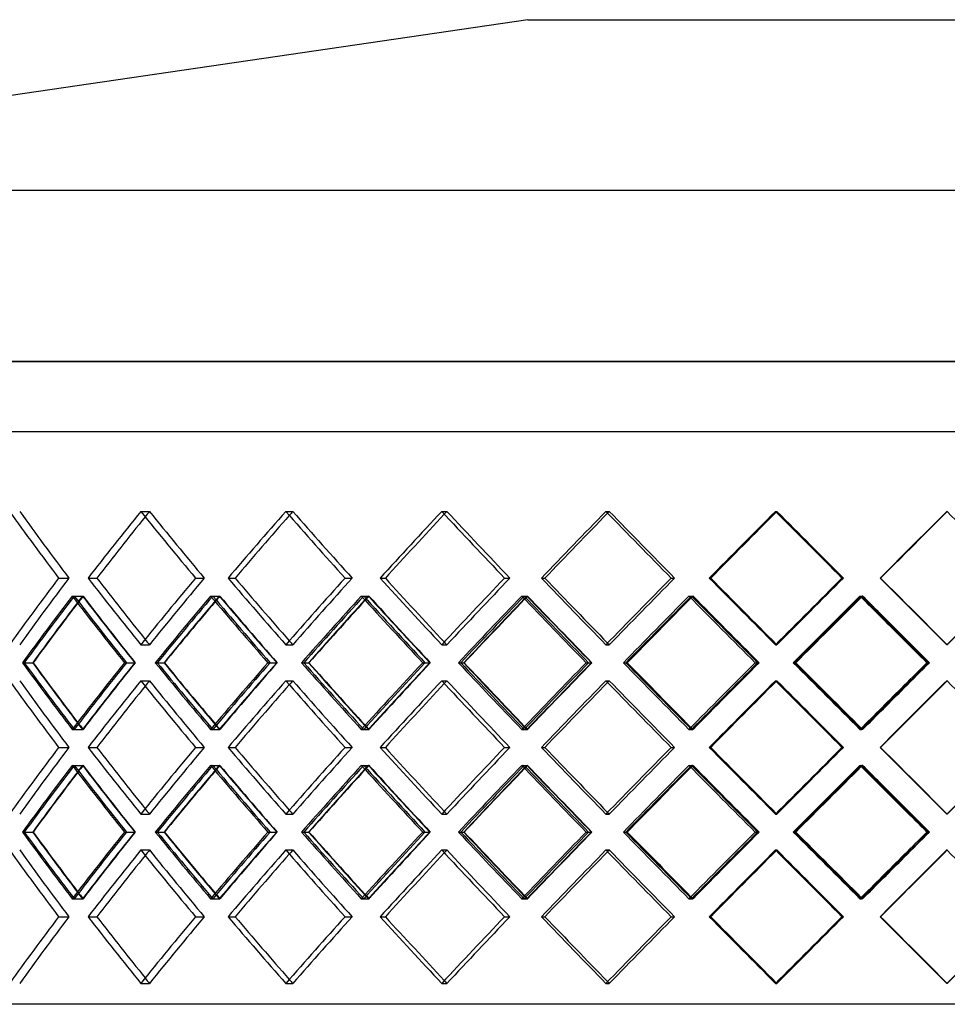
# Model space of a CAD drawing. Header units: millimetres. Extents: x -320 to 320, y -170 to 171.
# Tile 3 of 6: x -150 to 7, y 3 to 171. Entities that reach past the tile are written whole.
import ezdxf

# ---------------------------------------------------------------- set-up
doc = ezdxf.new("R2010")
doc.units = ezdxf.units.MM
doc.layers.add('HIDDEN', color=7, linetype='Continuous')
doc.layers.add('THICK', color=7, linetype='Continuous')

msp = doc.modelspace()

# ---------------------------------------------------------------- linework, layer by layer
at = {"layer": 'HIDDEN'}
for p, q in [((0, 112.44), (-320, 112.44)), ((320, 112.44), (0, 112.44)), ((-216.25, 100.5), (0, 100.5)), ((0, 100.5), (216.25, 100.5)), ((-129.76, 86.95), (-128.28, 86.95)), ((-129.76, 86.95), (-128.28, 86.95)), ((-105.13, 86.95), (-103.93, 86.95)), ((-105.13, 86.95), (-103.93, 86.95)), ((-78.62, 86.95), (-77.72, 86.95)), ((-78.62, 86.95), (-77.72, 86.95)), ((-50.71, 86.95), (-50.13, 86.95)), ((-50.71, 86.95), (-50.13, 86.95)), ((-21.9, 86.95), (-21.65, 86.95)), ((-21.9, 86.95), (-21.65, 86.95)), ((7.31, 86.95), (7.23, 86.95)), ((7.31, 86.95), (7.23, 86.95)), ((-143.72, 75.62), (-141.98, 75.62)), ((-143.72, 75.62), (-141.98, 75.62)), ((-138.71, 75.62), (-137.22, 75.62)), ((-120.46, 75.62), (-118.97, 75.62)), ((-120.46, 75.62), (-118.97, 75.62)), ((-114.93, 75.62), (-113.72, 75.62)), ((-95.05, 75.62), (-93.84, 75.62)), ((-95.05, 75.62), (-93.84, 75.62)), ((-89.09, 75.62), (-88.19, 75.62)), ((-67.94, 75.62), (-67.04, 75.62)), ((-67.94, 75.62), (-67.04, 75.62)), ((-61.67, 75.62), (-61.09, 75.62)), ((-39.62, 75.62), (-39.04, 75.62)), ((-39.62, 75.62), (-39.04, 75.62)), ((-33.15, 75.62), (-32.89, 75.62)), ((-10.59, 75.62), (-10.34, 75.62)), ((-10.59, 75.62), (-10.34, 75.62)), ((-4.03, 75.62), (-4.11, 75.62)), ((-4.03, 75.62), (-4.11, 75.62)), ((-141.41, 72.57), (-139.66, 72.57)), ((-141.06, 72.57), (-139.57, 72.57)), ((-117.9, 72.57), (-116.41, 72.57)), ((-117.51, 72.57), (-116.31, 72.57)), ((-92.29, 72.57), (-91.08, 72.57)), ((-91.87, 72.57), (-90.97, 72.57)), ((-65.03, 72.57), (-64.13, 72.57)), ((-64.59, 72.57), (-64.01, 72.57)), ((-36.61, 72.57), (-36.03, 72.57)), ((-36.16, 72.57), (-35.91, 72.57)), ((-7.54, 72.57), (-7.29, 72.57)), ((-7.08, 72.57), (-7.17, 72.57)), ((-129.76, 64.28), (-128.28, 64.28)), ((-129.76, 64.28), (-128.28, 64.28)), ((-105.13, 64.28), (-103.93, 64.28)), ((-105.13, 64.28), (-103.93, 64.28)), ((-78.62, 64.28), (-77.72, 64.28)), ((-78.62, 64.28), (-77.72, 64.28)), ((-50.71, 64.28), (-50.13, 64.28)), ((-50.71, 64.28), (-50.13, 64.28)), ((-21.9, 64.28), (-21.65, 64.28)), ((-21.9, 64.28), (-21.65, 64.28)), ((7.31, 64.28), (7.23, 64.28)), ((7.31, 64.28), (7.23, 64.28)), ((-149.56, 61.23), (-148.07, 61.23)), ((-132.53, 61.23), (-130.78, 61.23)), ((-132.2, 61.23), (-130.72, 61.23)), ((-126.95, 61.23), (-125.74, 61.23)), ((-108.15, 61.23), (-106.66, 61.23)), ((-107.79, 61.23), (-106.59, 61.23)), ((-102.08, 61.23), (-101.17, 61.23)), ((-81.84, 61.23), (-80.63, 61.23)), ((-81.46, 61.23), (-80.56, 61.23)), ((-75.38, 61.23), (-74.79, 61.23)), ((-54.07, 61.23), (-53.17, 61.23)), ((-53.67, 61.23), (-53.09, 61.23)), ((-47.33, 61.23), (-47.08, 61.23)), ((-25.34, 61.23), (-24.76, 61.23)), ((-24.93, 61.23), (-24.68, 61.23)), ((3.85, 61.23), (4.1, 61.23)), ((4.26, 61.23), (4.18, 61.23)), ((-129.76, 58.19), (-128.28, 58.19)), ((-129.76, 58.19), (-128.28, 58.19)), ((-105.13, 58.19), (-103.93, 58.19)), ((-105.13, 58.19), (-103.93, 58.19)), ((-78.62, 58.19), (-77.72, 58.19)), ((-78.62, 58.19), (-77.72, 58.19)), ((-50.71, 58.19), (-50.13, 58.19)), ((-50.71, 58.19), (-50.13, 58.19)), ((-21.9, 58.19), (-21.65, 58.19)), ((-21.9, 58.19), (-21.65, 58.19)), ((7.31, 58.19), (7.23, 58.19)), ((7.31, 58.19), (7.23, 58.19)), ((-141.41, 49.9), (-139.66, 49.9)), ((-141.06, 49.9), (-139.57, 49.9)), ((-117.9, 49.9), (-116.41, 49.9)), ((-117.51, 49.9), (-116.31, 49.9)), ((-92.29, 49.9), (-91.08, 49.9)), ((-91.87, 49.9), (-90.97, 49.9)), ((-65.03, 49.9), (-64.13, 49.9)), ((-64.59, 49.9), (-64.01, 49.9)), ((-36.61, 49.9), (-36.03, 49.9)), ((-36.16, 49.9), (-35.91, 49.9)), ((-7.54, 49.9), (-7.29, 49.9)), ((-7.08, 49.9), (-7.17, 49.9)), ((-143.72, 46.85), (-141.98, 46.85)), ((-143.72, 46.85), (-141.98, 46.85)), ((-138.71, 46.85), (-137.22, 46.85)), ((-120.46, 46.85), (-118.97, 46.85)), ((-120.46, 46.85), (-118.97, 46.85)), ((-114.93, 46.85), (-113.72, 46.85)), ((-95.05, 46.85), (-93.84, 46.85)), ((-95.05, 46.85), (-93.84, 46.85)), ((-89.09, 46.85), (-88.19, 46.85)), ((-67.94, 46.85), (-67.04, 46.85)), ((-67.94, 46.85), (-67.04, 46.85)), ((-61.67, 46.85), (-61.09, 46.85)), ((-39.62, 46.85), (-39.04, 46.85)), ((-39.62, 46.85), (-39.04, 46.85)), ((-33.15, 46.85), (-32.89, 46.85)), ((-10.59, 46.85), (-10.34, 46.85)), ((-10.59, 46.85), (-10.34, 46.85)), ((-4.03, 46.85), (-4.11, 46.85)), ((-4.03, 46.85), (-4.11, 46.85)), ((-141.41, 43.8), (-139.66, 43.8)), ((-141.06, 43.8), (-139.57, 43.8)), ((-117.9, 43.8), (-116.41, 43.8)), ((-117.51, 43.8), (-116.31, 43.8)), ((-92.29, 43.8), (-91.08, 43.8)), ((-91.87, 43.8), (-90.97, 43.8)), ((-65.03, 43.8), (-64.13, 43.8)), ((-64.59, 43.8), (-64.01, 43.8)), ((-36.61, 43.8), (-36.03, 43.8)), ((-36.16, 43.8), (-35.91, 43.8)), ((-7.54, 43.8), (-7.29, 43.8)), ((-7.08, 43.8), (-7.17, 43.8)), ((-129.76, 35.51), (-128.28, 35.51)), ((-129.76, 35.51), (-128.28, 35.51)), ((-105.13, 35.51), (-103.93, 35.51)), ((-105.13, 35.51), (-103.93, 35.51)), ((-78.62, 35.51), (-77.72, 35.51)), ((-78.62, 35.51), (-77.72, 35.51)), ((-50.71, 35.51), (-50.13, 35.51)), ((-50.71, 35.51), (-50.13, 35.51)), ((-21.9, 35.51), (-21.65, 35.51)), ((-21.9, 35.51), (-21.65, 35.51)), ((7.31, 35.51), (7.23, 35.51)), ((7.31, 35.51), (7.23, 35.51)), ((-149.56, 32.47), (-148.07, 32.47)), ((-132.53, 32.47), (-130.78, 32.47)), ((-132.2, 32.47), (-130.72, 32.47)), ((-126.95, 32.47), (-125.74, 32.47)), ((-108.15, 32.47), (-106.66, 32.47)), ((-107.79, 32.47), (-106.59, 32.47)), ((-102.08, 32.47), (-101.17, 32.47)), ((-81.84, 32.47), (-80.63, 32.47)), ((-81.46, 32.47), (-80.56, 32.47)), ((-75.38, 32.47), (-74.79, 32.47)), ((-54.07, 32.47), (-53.17, 32.47)), ((-53.67, 32.47), (-53.09, 32.47)), ((-47.33, 32.47), (-47.08, 32.47)), ((-25.34, 32.47), (-24.76, 32.47)), ((-24.93, 32.47), (-24.68, 32.47)), ((3.85, 32.47), (4.1, 32.47)), ((4.26, 32.47), (4.18, 32.47)), ((-129.76, 29.42), (-128.28, 29.42)), ((-129.76, 29.42), (-128.28, 29.42)), ((-105.13, 29.42), (-103.93, 29.42)), ((-105.13, 29.42), (-103.93, 29.42)), ((-78.62, 29.42), (-77.72, 29.42)), ((-78.62, 29.42), (-77.72, 29.42)), ((-50.71, 29.42), (-50.13, 29.42)), ((-50.71, 29.42), (-50.13, 29.42)), ((-21.9, 29.42), (-21.65, 29.42)), ((-21.9, 29.42), (-21.65, 29.42)), ((7.31, 29.42), (7.23, 29.42)), ((7.31, 29.42), (7.23, 29.42)), ((-141.41, 21.13), (-139.66, 21.13)), ((-141.06, 21.13), (-139.57, 21.13)), ((-117.9, 21.13), (-116.41, 21.13)), ((-117.51, 21.13), (-116.31, 21.13)), ((-92.29, 21.13), (-91.08, 21.13)), ((-91.87, 21.13), (-90.97, 21.13)), ((-65.03, 21.13), (-64.13, 21.13)), ((-64.59, 21.13), (-64.01, 21.13)), ((-36.61, 21.13), (-36.03, 21.13)), ((-36.16, 21.13), (-35.91, 21.13)), ((-7.54, 21.13), (-7.29, 21.13)), ((-7.08, 21.13), (-7.17, 21.13)), ((-143.72, 18.08), (-141.98, 18.08)), ((-143.72, 18.08), (-141.98, 18.08)), ((-138.71, 18.08), (-137.22, 18.08)), ((-120.46, 18.08), (-118.97, 18.08)), ((-120.46, 18.08), (-118.97, 18.08)), ((-114.93, 18.08), (-113.72, 18.08)), ((-95.05, 18.08), (-93.84, 18.08)), ((-95.05, 18.08), (-93.84, 18.08)), ((-89.09, 18.08), (-88.19, 18.08)), ((-67.94, 18.08), (-67.04, 18.08)), ((-67.94, 18.08), (-67.04, 18.08)), ((-61.67, 18.08), (-61.09, 18.08)), ((-39.62, 18.08), (-39.04, 18.08)), ((-39.62, 18.08), (-39.04, 18.08)), ((-33.15, 18.08), (-32.89, 18.08)), ((-10.59, 18.08), (-10.34, 18.08)), ((-10.59, 18.08), (-10.34, 18.08)), ((-4.03, 18.08), (-4.11, 18.08)), ((-4.03, 18.08), (-4.11, 18.08)), ((-129.76, 6.75), (-128.28, 6.75)), ((-129.76, 6.75), (-128.28, 6.75)), ((-105.13, 6.75), (-103.93, 6.75)), ((-105.13, 6.75), (-103.93, 6.75)), ((-78.62, 6.75), (-77.72, 6.75)), ((-78.62, 6.75), (-77.72, 6.75)), ((-50.71, 6.75), (-50.13, 6.75)), ((-50.71, 6.75), (-50.13, 6.75)), ((-21.9, 6.75), (-21.65, 6.75)), ((-21.9, 6.75), (-21.65, 6.75)), ((7.31, 6.75), (7.23, 6.75)), ((7.31, 6.75), (7.23, 6.75)), ((0, 3.2), (-216.25, 3.2)), ((216.25, 3.2), (0, 3.2))]:
    msp.add_line(p, q, dxfattribs=at)
for centre, major_axis, ratio, start_param, end_param in [((0, 86.95), (200.47, -200.47), 0.404458, -1.95514, -1.902697), ((0, 86.95), (-200.47, 200.47), 0.404458, 1.186453, 1.238896), ((0, 86.95), (-207.82, -207.82), 0.328619, -1.253295, -1.201451), ((0, 86.95), (205.44, 205.44), 0.328619, 1.888298, 1.892557), ((0, 86.95), (205.44, -205.44), 0.328619, -1.888298, -1.835854), ((0, 86.95), (-205.44, 205.44), 0.328619, 1.253295, 1.305738), ((0, 86.95), (-211.91, -211.91), 0.256044, -1.320137, -1.268294), ((0, 86.95), (209.49, 209.49), 0.256044, 1.821455, 1.824623), ((0, 86.95), (209.49, -209.49), 0.256044, -1.821455, -1.769012), ((0, 86.95), (-209.49, 209.49), 0.256044, 1.320137, 1.372581), ((0, 86.95), (-215.06, -215.06), 0.185915, -1.38698, -1.335136), ((0, 86.95), (212.61, 212.61), 0.185915, 1.754613, 1.756839), ((0, 86.95), (212.61, -212.61), 0.185915, -1.754613, -1.702169), ((0, 86.95), (-212.61, 212.61), 0.185915, 1.38698, 1.439423), ((0, 86.95), (-217.26, -217.26), 0.117511, -1.453822, -1.401979), ((0, 86.95), (214.77, 214.77), 0.117511, 1.687771, 1.689148), ((0, 86.95), (214.77, -214.77), 0.117511, -1.687771, -1.635327), ((0, 86.95), (-214.77, 214.77), 0.117511, 1.453822, 1.506266), ((0, 86.95), (-218.48, -218.48), 0.050174, -1.520665, -1.468821), ((0, 86.95), (215.98, 215.98), 0.050174, 1.620928, 1.62151), ((0, 86.95), (215.98, -215.98), 0.050174, -1.620928, -1.568485), ((0, 86.95), (-215.98, 215.98), 0.050174, 1.520665, 1.573108), ((0, 86.95), (216.22, 216.22), 0.016712, -1.587507, -1.554086), ((0, 86.95), (-216.22, -216.22), 0.016712, 1.554086, 1.587507), ((0, 86.95), (-216.22, 216.22), 0.016712, -1.5877, -1.587507), ((0, 86.95), (216.22, 216.22), 0.016712, -1.606529, -1.587507), ((0, 86.95), (-216.22, -216.22), 0.016712, 1.535063, 1.554086), ((0, 64.28), (200.47, 200.47), 0.404458, 1.902697, 1.95514), ((0, 64.28), (-200.47, -200.47), 0.404458, -1.238896, -1.186453), ((0, 64.28), (-207.82, 207.82), 0.328619, 1.201451, 1.253295), ((0, 64.28), (205.44, 205.44), 0.328619, 1.835854, 1.888298), ((0, 64.28), (-205.44, -205.44), 0.328619, -1.305738, -1.253295), ((0, 64.28), (-211.91, 211.91), 0.256044, 1.268294, 1.320137), ((0, 64.28), (209.49, 209.49), 0.256044, 1.769012, 1.821455), ((0, 64.28), (-209.49, -209.49), 0.256044, -1.372581, -1.320137), ((0, 64.28), (-215.06, 215.06), 0.185915, 1.335136, 1.38698), ((0, 64.28), (212.61, 212.61), 0.185915, 1.702169, 1.754613), ((0, 64.28), (-212.61, -212.61), 0.185915, -1.439423, -1.38698), ((0, 64.28), (-217.26, 217.26), 0.117511, 1.401979, 1.453822), ((0, 64.28), (214.77, 214.77), 0.117511, 1.635327, 1.687771), ((0, 64.28), (-214.77, -214.77), 0.117511, -1.506266, -1.453822), ((0, 64.28), (-218.48, 218.48), 0.050174, 1.468821, 1.520665), ((0, 64.28), (215.98, 215.98), 0.050174, 1.568485, 1.620928), ((0, 64.28), (-215.98, -215.98), 0.050174, -1.573108, -1.520665), ((0, 64.28), (216.22, -216.22), 0.016712, 1.587507, 1.606529), ((0, 64.28), (-216.22, 216.22), 0.016712, -1.554086, -1.535063), ((0, 86.95), (-207.82, -207.82), 0.328619, -1.187495, -1.13545), ((0, 58.19), (-207.82, 207.82), 0.328619, 1.187495, 1.239362), ((0, 58.19), (200.47, 200.47), 0.404458, 1.888578, 1.893854), ((0, 86.95), (-205.44, -205.44), 0.328619, -1.186733, -1.181177), ((0, 86.95), (200.47, -200.47), 0.404458, -1.888578, -1.835926), ((0, 58.19), (-205.44, 205.44), 0.328619, 1.186733, 1.239201), ((0, 86.95), (-211.91, -211.91), 0.256044, -1.254337, -1.202292), ((0, 58.19), (-211.91, 211.91), 0.256044, 1.254337, 1.306205), ((0, 58.19), (205.44, 205.44), 0.328619, 1.821736, 1.825814), ((0, 86.95), (-209.49, -209.49), 0.256044, -1.253576, -1.249217), ((0, 86.95), (205.44, -205.44), 0.328619, -1.821736, -1.769084), ((0, 58.19), (-209.49, 209.49), 0.256044, 1.253576, 1.306044), ((0, 86.95), (-215.06, -215.06), 0.185915, -1.32118, -1.269134), ((0, 58.19), (-215.06, 215.06), 0.185915, 1.32118, 1.373047), ((0, 58.19), (209.49, 209.49), 0.256044, 1.754894, 1.757964), ((0, 86.95), (-212.61, -212.61), 0.185915, -1.320418, -1.317067), ((0, 86.95), (209.49, -209.49), 0.256044, -1.754894, -1.702241), ((0, 58.19), (-212.61, 212.61), 0.185915, 1.320418, 1.372886), ((0, 86.95), (-217.26, -217.26), 0.117511, -1.388022, -1.335977), ((0, 58.19), (-217.26, 217.26), 0.117511, 1.388022, 1.43989), ((0, 58.19), (212.61, 212.61), 0.185915, 1.688051, 1.690232), ((0, 86.95), (-214.77, -214.77), 0.117511, -1.38726, -1.384799), ((0, 86.95), (212.61, -212.61), 0.185915, -1.688051, -1.635399), ((0, 58.19), (-214.77, 214.77), 0.117511, 1.38726, 1.439729), ((0, 86.95), (-218.48, -218.48), 0.050174, -1.454865, -1.402819), ((0, 58.19), (214.77, 214.77), 0.117511, 1.621209, 1.622571), ((0, 86.95), (-215.98, -215.98), 0.050174, -1.454103, -1.45246), ((0, 58.19), (-218.48, 218.48), 0.050174, 1.454865, 1.506732), ((0, 86.95), (214.77, -214.77), 0.117511, -1.621209, -1.568556), ((0, 58.19), (-215.98, 215.98), 0.050174, 1.454103, 1.506571), ((0, 58.19), (215.98, 215.98), 0.050174, 1.554366, 1.554947), ((0, 86.95), (216.22, 216.22), 0.016712, -1.621508, -1.620647), ((0, 86.95), (218.72, 218.72), 0.016712, -1.620928, -1.619886), ((0, 86.95), (215.98, -215.98), 0.050174, -1.554366, -1.520665), ((0, 58.19), (216.22, -216.22), 0.016712, 1.587507, 1.620647), ((0, 58.19), (218.72, -218.72), 0.016712, 1.587507, 1.619886), ((0, 64.28), (216.22, -216.22), 0.016712, 1.554086, 1.587507), ((0, 64.28), (-216.22, 216.22), 0.016712, -1.587507, -1.554086), ((0, 58.19), (218.72, -218.72), 0.016712, 1.568018, 1.587507), ((0, 58.19), (216.22, -216.22), 0.016712, 1.568179, 1.587507), ((0, 86.95), (215.98, -215.98), 0.050174, -1.520665, -1.501714), ((0, 64.28), (205.44, -205.44), 0.328619, -1.892557, -1.888298), ((0, 64.28), (209.49, -209.49), 0.256044, -1.824623, -1.821455), ((0, 64.28), (212.61, -212.61), 0.185915, -1.756839, -1.754613), ((0, 64.28), (214.77, -214.77), 0.117511, -1.689148, -1.687771), ((0, 64.28), (215.98, -215.98), 0.050174, -1.62151, -1.620928), ((0, 64.28), (-216.22, -216.22), 0.016712, 1.587507, 1.5877), ((0, 35.51), (-207.82, 207.82), 0.328619, 1.13545, 1.187495), ((0, 64.28), (-207.82, -207.82), 0.328619, -1.239362, -1.187495), ((0, 35.51), (200.47, 200.47), 0.404458, 1.835926, 1.888578), ((0, 64.28), (-205.44, -205.44), 0.328619, -1.239201, -1.186733), ((0, 35.51), (-211.91, 211.91), 0.256044, 1.202292, 1.254337), ((0, 64.28), (-211.91, -211.91), 0.256044, -1.306205, -1.254337), ((0, 35.51), (205.44, 205.44), 0.328619, 1.769084, 1.821736), ((0, 64.28), (-209.49, -209.49), 0.256044, -1.306044, -1.253576), ((0, 35.51), (-215.06, 215.06), 0.185915, 1.269134, 1.32118), ((0, 64.28), (-215.06, -215.06), 0.185915, -1.373047, -1.32118), ((0, 35.51), (209.49, 209.49), 0.256044, 1.702241, 1.754894), ((0, 64.28), (-212.61, -212.61), 0.185915, -1.372886, -1.320418), ((0, 35.51), (-217.26, 217.26), 0.117511, 1.335977, 1.388022), ((0, 64.28), (-217.26, -217.26), 0.117511, -1.43989, -1.388022), ((0, 35.51), (212.61, 212.61), 0.185915, 1.635399, 1.688051), ((0, 64.28), (-214.77, -214.77), 0.117511, -1.439729, -1.38726), ((0, 35.51), (-218.48, 218.48), 0.050174, 1.402819, 1.454865), ((0, 64.28), (-218.48, -218.48), 0.050174, -1.506732, -1.454865), ((0, 35.51), (214.77, 214.77), 0.117511, 1.568556, 1.621209), ((0, 64.28), (-215.98, -215.98), 0.050174, -1.506571, -1.454103), ((0, 64.28), (216.22, 216.22), 0.016712, -1.587507, -1.568179), ((0, 64.28), (218.72, 218.72), 0.016712, -1.587507, -1.568018), ((0, 35.51), (215.98, 215.98), 0.050174, 1.501714, 1.520665), ((0, 58.19), (200.47, -200.47), 0.404458, -1.95514, -1.902697), ((0, 58.19), (-200.47, 200.47), 0.404458, 1.186453, 1.238896), ((0, 58.19), (-207.82, -207.82), 0.328619, -1.253295, -1.201451), ((0, 58.19), (205.44, 205.44), 0.328619, 1.888298, 1.892557), ((0, 58.19), (205.44, -205.44), 0.328619, -1.888298, -1.835854), ((0, 58.19), (-205.44, 205.44), 0.328619, 1.253295, 1.305738), ((0, 58.19), (-211.91, -211.91), 0.256044, -1.320137, -1.268294), ((0, 58.19), (209.49, 209.49), 0.256044, 1.821455, 1.824623), ((0, 58.19), (209.49, -209.49), 0.256044, -1.821455, -1.769012), ((0, 58.19), (-209.49, 209.49), 0.256044, 1.320137, 1.372581), ((0, 58.19), (-215.06, -215.06), 0.185915, -1.38698, -1.335136), ((0, 58.19), (212.61, 212.61), 0.185915, 1.754613, 1.756839), ((0, 58.19), (212.61, -212.61), 0.185915, -1.754613, -1.702169), ((0, 58.19), (-212.61, 212.61), 0.185915, 1.38698, 1.439423), ((0, 58.19), (-217.26, -217.26), 0.117511, -1.453822, -1.401979), ((0, 58.19), (214.77, 214.77), 0.117511, 1.687771, 1.689148), ((0, 58.19), (214.77, -214.77), 0.117511, -1.687771, -1.635327), ((0, 58.19), (-214.77, 214.77), 0.117511, 1.453822, 1.506266), ((0, 58.19), (-218.48, -218.48), 0.050174, -1.520665, -1.468821), ((0, 58.19), (215.98, 215.98), 0.050174, 1.620928, 1.62151), ((0, 58.19), (215.98, -215.98), 0.050174, -1.620928, -1.568485), ((0, 58.19), (-215.98, 215.98), 0.050174, 1.520665, 1.573108), ((0, 35.51), (215.98, 215.98), 0.050174, 1.520665, 1.554366), ((0, 64.28), (216.22, 216.22), 0.016712, -1.620647, -1.587507), ((0, 64.28), (218.72, 218.72), 0.016712, -1.619886, -1.587507), ((0, 58.19), (216.22, 216.22), 0.016712, -1.587507, -1.554086), ((0, 58.19), (-216.22, -216.22), 0.016712, 1.554086, 1.587507), ((0, 58.19), (-216.22, 216.22), 0.016712, -1.5877, -1.587507), ((0, 64.28), (200.47, -200.47), 0.404458, -1.893854, -1.888578), ((0, 35.51), (-205.44, 205.44), 0.328619, 1.181177, 1.186733), ((0, 64.28), (205.44, -205.44), 0.328619, -1.825814, -1.821736), ((0, 35.51), (-209.49, 209.49), 0.256044, 1.249217, 1.253576), ((0, 64.28), (209.49, -209.49), 0.256044, -1.757964, -1.754894), ((0, 35.51), (-212.61, 212.61), 0.185915, 1.317067, 1.320418), ((0, 64.28), (212.61, -212.61), 0.185915, -1.690232, -1.688051), ((0, 35.51), (-214.77, 214.77), 0.117511, 1.384799, 1.38726), ((0, 64.28), (214.77, -214.77), 0.117511, -1.622571, -1.621209), ((0, 35.51), (-215.98, 215.98), 0.050174, 1.45246, 1.454103), ((0, 58.19), (216.22, 216.22), 0.016712, -1.606529, -1.587507), ((0, 58.19), (-216.22, -216.22), 0.016712, 1.535063, 1.554086), ((0, 64.28), (215.98, -215.98), 0.050174, -1.554947, -1.554366), ((0, 35.51), (216.22, -216.22), 0.016712, 1.620647, 1.621508), ((0, 35.51), (218.72, -218.72), 0.016712, 1.619886, 1.620928), ((0, 35.51), (200.47, 200.47), 0.404458, 1.902697, 1.95514), ((0, 35.51), (-200.47, -200.47), 0.404458, -1.238896, -1.186453), ((0, 35.51), (-207.82, 207.82), 0.328619, 1.201451, 1.253295), ((0, 35.51), (205.44, 205.44), 0.328619, 1.835854, 1.888298), ((0, 35.51), (-205.44, -205.44), 0.328619, -1.305738, -1.253295), ((0, 35.51), (-211.91, 211.91), 0.256044, 1.268294, 1.320137), ((0, 35.51), (209.49, 209.49), 0.256044, 1.769012, 1.821455), ((0, 35.51), (-209.49, -209.49), 0.256044, -1.372581, -1.320137), ((0, 35.51), (-215.06, 215.06), 0.185915, 1.335136, 1.38698), ((0, 35.51), (212.61, 212.61), 0.185915, 1.702169, 1.754613), ((0, 35.51), (-212.61, -212.61), 0.185915, -1.439423, -1.38698), ((0, 35.51), (-217.26, 217.26), 0.117511, 1.401979, 1.453822), ((0, 35.51), (214.77, 214.77), 0.117511, 1.635327, 1.687771), ((0, 35.51), (-214.77, -214.77), 0.117511, -1.506266, -1.453822), ((0, 35.51), (-218.48, 218.48), 0.050174, 1.468821, 1.520665), ((0, 35.51), (215.98, 215.98), 0.050174, 1.568485, 1.620928), ((0, 35.51), (-215.98, -215.98), 0.050174, -1.573108, -1.520665), ((0, 35.51), (216.22, -216.22), 0.016712, 1.587507, 1.606529), ((0, 35.51), (-216.22, 216.22), 0.016712, -1.554086, -1.535063), ((0, 58.19), (-207.82, -207.82), 0.328619, -1.187495, -1.13545), ((0, 29.42), (-207.82, 207.82), 0.328619, 1.187495, 1.239362), ((0, 29.42), (200.47, 200.47), 0.404458, 1.888578, 1.893854), ((0, 58.19), (-205.44, -205.44), 0.328619, -1.186733, -1.181177), ((0, 58.19), (200.47, -200.47), 0.404458, -1.888578, -1.835926), ((0, 29.42), (-205.44, 205.44), 0.328619, 1.186733, 1.239201), ((0, 58.19), (-211.91, -211.91), 0.256044, -1.254337, -1.202292), ((0, 29.42), (-211.91, 211.91), 0.256044, 1.254337, 1.306205), ((0, 29.42), (205.44, 205.44), 0.328619, 1.821736, 1.825814), ((0, 58.19), (-209.49, -209.49), 0.256044, -1.253576, -1.249217), ((0, 58.19), (205.44, -205.44), 0.328619, -1.821736, -1.769084), ((0, 29.42), (-209.49, 209.49), 0.256044, 1.253576, 1.306044), ((0, 58.19), (-215.06, -215.06), 0.185915, -1.32118, -1.269134), ((0, 29.42), (-215.06, 215.06), 0.185915, 1.32118, 1.373047), ((0, 29.42), (209.49, 209.49), 0.256044, 1.754894, 1.757964), ((0, 58.19), (-212.61, -212.61), 0.185915, -1.320418, -1.317067), ((0, 58.19), (209.49, -209.49), 0.256044, -1.754894, -1.702241), ((0, 29.42), (-212.61, 212.61), 0.185915, 1.320418, 1.372886), ((0, 58.19), (-217.26, -217.26), 0.117511, -1.388022, -1.335977), ((0, 29.42), (-217.26, 217.26), 0.117511, 1.388022, 1.43989), ((0, 29.42), (212.61, 212.61), 0.185915, 1.688051, 1.690232), ((0, 58.19), (-214.77, -214.77), 0.117511, -1.38726, -1.384799), ((0, 58.19), (212.61, -212.61), 0.185915, -1.688051, -1.635399), ((0, 29.42), (-214.77, 214.77), 0.117511, 1.38726, 1.439729), ((0, 58.19), (-218.48, -218.48), 0.050174, -1.454865, -1.402819), ((0, 29.42), (214.77, 214.77), 0.117511, 1.621209, 1.622571), ((0, 58.19), (-215.98, -215.98), 0.050174, -1.454103, -1.45246), ((0, 29.42), (-218.48, 218.48), 0.050174, 1.454865, 1.506732), ((0, 58.19), (214.77, -214.77), 0.117511, -1.621209, -1.568556), ((0, 29.42), (-215.98, 215.98), 0.050174, 1.454103, 1.506571), ((0, 29.42), (215.98, 215.98), 0.050174, 1.554366, 1.554947), ((0, 58.19), (216.22, 216.22), 0.016712, -1.621508, -1.620647), ((0, 58.19), (218.72, 218.72), 0.016712, -1.620928, -1.619886), ((0, 58.19), (215.98, -215.98), 0.050174, -1.554366, -1.520665), ((0, 29.42), (216.22, -216.22), 0.016712, 1.587507, 1.620647), ((0, 29.42), (218.72, -218.72), 0.016712, 1.587507, 1.619886), ((0, 35.51), (216.22, -216.22), 0.016712, 1.554086, 1.587507), ((0, 35.51), (-216.22, 216.22), 0.016712, -1.587507, -1.554086), ((0, 35.51), (205.44, -205.44), 0.328619, -1.892557, -1.888298), ((0, 35.51), (209.49, -209.49), 0.256044, -1.824623, -1.821455), ((0, 35.51), (212.61, -212.61), 0.185915, -1.756839, -1.754613), ((0, 35.51), (214.77, -214.77), 0.117511, -1.689148, -1.687771), ((0, 35.51), (215.98, -215.98), 0.050174, -1.62151, -1.620928), ((0, 29.42), (218.72, -218.72), 0.016712, 1.568018, 1.587507), ((0, 29.42), (216.22, -216.22), 0.016712, 1.568179, 1.587507), ((0, 58.19), (215.98, -215.98), 0.050174, -1.520665, -1.501714), ((0, 35.51), (-216.22, -216.22), 0.016712, 1.587507, 1.5877), ((0, 6.75), (-207.82, 207.82), 0.328619, 1.13545, 1.187495), ((0, 35.51), (-207.82, -207.82), 0.328619, -1.239362, -1.187495), ((0, 6.75), (200.47, 200.47), 0.404458, 1.835926, 1.888578), ((0, 35.51), (-205.44, -205.44), 0.328619, -1.239201, -1.186733), ((0, 6.75), (-211.91, 211.91), 0.256044, 1.202292, 1.254337), ((0, 35.51), (-211.91, -211.91), 0.256044, -1.306205, -1.254337), ((0, 6.75), (205.44, 205.44), 0.328619, 1.769084, 1.821736), ((0, 35.51), (-209.49, -209.49), 0.256044, -1.306044, -1.253576), ((0, 6.75), (-215.06, 215.06), 0.185915, 1.269134, 1.32118), ((0, 35.51), (-215.06, -215.06), 0.185915, -1.373047, -1.32118), ((0, 6.75), (209.49, 209.49), 0.256044, 1.702241, 1.754894), ((0, 35.51), (-212.61, -212.61), 0.185915, -1.372886, -1.320418), ((0, 6.75), (-217.26, 217.26), 0.117511, 1.335977, 1.388022), ((0, 35.51), (-217.26, -217.26), 0.117511, -1.43989, -1.388022), ((0, 6.75), (212.61, 212.61), 0.185915, 1.635399, 1.688051), ((0, 35.51), (-214.77, -214.77), 0.117511, -1.439729, -1.38726), ((0, 6.75), (-218.48, 218.48), 0.050174, 1.402819, 1.454865), ((0, 35.51), (-218.48, -218.48), 0.050174, -1.506732, -1.454865), ((0, 6.75), (214.77, 214.77), 0.117511, 1.568556, 1.621209), ((0, 35.51), (-215.98, -215.98), 0.050174, -1.506571, -1.454103), ((0, 35.51), (216.22, 216.22), 0.016712, -1.587507, -1.568179), ((0, 35.51), (218.72, 218.72), 0.016712, -1.587507, -1.568018), ((0, 6.75), (215.98, 215.98), 0.050174, 1.501714, 1.520665), ((0, 29.42), (200.47, -200.47), 0.404458, -1.95514, -1.902697), ((0, 29.42), (-200.47, 200.47), 0.404458, 1.186453, 1.238896), ((0, 29.42), (-207.82, -207.82), 0.328619, -1.253295, -1.201451), ((0, 29.42), (205.44, 205.44), 0.328619, 1.888298, 1.892557), ((0, 29.42), (205.44, -205.44), 0.328619, -1.888298, -1.835854), ((0, 29.42), (-205.44, 205.44), 0.328619, 1.253295, 1.305738), ((0, 29.42), (-211.91, -211.91), 0.256044, -1.320137, -1.268294), ((0, 29.42), (209.49, 209.49), 0.256044, 1.821455, 1.824623), ((0, 29.42), (209.49, -209.49), 0.256044, -1.821455, -1.769012), ((0, 29.42), (-209.49, 209.49), 0.256044, 1.320137, 1.372581), ((0, 29.42), (-215.06, -215.06), 0.185915, -1.38698, -1.335136), ((0, 29.42), (212.61, 212.61), 0.185915, 1.754613, 1.756839), ((0, 29.42), (212.61, -212.61), 0.185915, -1.754613, -1.702169), ((0, 29.42), (-212.61, 212.61), 0.185915, 1.38698, 1.439423), ((0, 29.42), (-217.26, -217.26), 0.117511, -1.453822, -1.401979), ((0, 29.42), (214.77, 214.77), 0.117511, 1.687771, 1.689148), ((0, 29.42), (214.77, -214.77), 0.117511, -1.687771, -1.635327), ((0, 29.42), (-214.77, 214.77), 0.117511, 1.453822, 1.506266), ((0, 29.42), (-218.48, -218.48), 0.050174, -1.520665, -1.468821), ((0, 29.42), (215.98, 215.98), 0.050174, 1.620928, 1.62151), ((0, 29.42), (215.98, -215.98), 0.050174, -1.620928, -1.568485), ((0, 29.42), (-215.98, 215.98), 0.050174, 1.520665, 1.573108), ((0, 29.42), (216.22, 216.22), 0.016712, -1.587507, -1.554086), ((0, 29.42), (-216.22, -216.22), 0.016712, 1.554086, 1.587507), ((0, 29.42), (-216.22, 216.22), 0.016712, -1.5877, -1.587507), ((0, 6.75), (215.98, 215.98), 0.050174, 1.520665, 1.554366), ((0, 35.51), (216.22, 216.22), 0.016712, -1.620647, -1.587507), ((0, 35.51), (218.72, 218.72), 0.016712, -1.619886, -1.587507), ((0, 35.51), (200.47, -200.47), 0.404458, -1.893854, -1.888578), ((0, 6.75), (-205.44, 205.44), 0.328619, 1.181177, 1.186733), ((0, 35.51), (205.44, -205.44), 0.328619, -1.825814, -1.821736), ((0, 6.75), (-209.49, 209.49), 0.256044, 1.249217, 1.253576), ((0, 35.51), (209.49, -209.49), 0.256044, -1.757964, -1.754894), ((0, 6.75), (-212.61, 212.61), 0.185915, 1.317067, 1.320418), ((0, 29.42), (216.22, 216.22), 0.016712, -1.606529, -1.587507), ((0, 29.42), (-216.22, -216.22), 0.016712, 1.535063, 1.554086), ((0, 35.51), (212.61, -212.61), 0.185915, -1.690232, -1.688051), ((0, 6.75), (-214.77, 214.77), 0.117511, 1.384799, 1.38726), ((0, 35.51), (214.77, -214.77), 0.117511, -1.622571, -1.621209), ((0, 6.75), (-215.98, 215.98), 0.050174, 1.45246, 1.454103), ((0, 35.51), (215.98, -215.98), 0.050174, -1.554947, -1.554366), ((0, 6.75), (216.22, -216.22), 0.016712, 1.620647, 1.621508), ((0, 6.75), (218.72, -218.72), 0.016712, 1.619886, 1.620928), ((0, 6.75), (200.47, 200.47), 0.404458, 1.902697, 1.95514), ((0, 6.75), (-200.47, -200.47), 0.404458, -1.238896, -1.186453), ((0, 6.75), (-207.82, 207.82), 0.328619, 1.201451, 1.253295), ((0, 6.75), (205.44, 205.44), 0.328619, 1.835854, 1.888298), ((0, 6.75), (-205.44, -205.44), 0.328619, -1.305738, -1.253295), ((0, 6.75), (-211.91, 211.91), 0.256044, 1.268294, 1.320137), ((0, 6.75), (209.49, 209.49), 0.256044, 1.769012, 1.821455), ((0, 6.75), (-209.49, -209.49), 0.256044, -1.372581, -1.320137), ((0, 6.75), (-215.06, 215.06), 0.185915, 1.335136, 1.38698), ((0, 6.75), (212.61, 212.61), 0.185915, 1.702169, 1.754613), ((0, 6.75), (-212.61, -212.61), 0.185915, -1.439423, -1.38698), ((0, 6.75), (-217.26, 217.26), 0.117511, 1.401979, 1.453822), ((0, 6.75), (214.77, 214.77), 0.117511, 1.635327, 1.687771), ((0, 6.75), (-214.77, -214.77), 0.117511, -1.506266, -1.453822), ((0, 6.75), (-218.48, 218.48), 0.050174, 1.468821, 1.520665), ((0, 6.75), (215.98, 215.98), 0.050174, 1.568485, 1.620928), ((0, 6.75), (-215.98, -215.98), 0.050174, -1.573108, -1.520665), ((0, 6.75), (-216.22, 216.22), 0.016712, -1.554086, -1.535063), ((0, 6.75), (216.22, -216.22), 0.016712, 1.587507, 1.606529), ((0, 6.75), (216.22, -216.22), 0.016712, 1.554086, 1.587507), ((0, 6.75), (-216.22, 216.22), 0.016712, -1.587507, -1.554086), ((0, 6.75), (205.44, -205.44), 0.328619, -1.892557, -1.888298), ((0, 6.75), (209.49, -209.49), 0.256044, -1.824623, -1.821455), ((0, 6.75), (212.61, -212.61), 0.185915, -1.756839, -1.754613), ((0, 6.75), (214.77, -214.77), 0.117511, -1.689148, -1.687771), ((0, 6.75), (215.98, -215.98), 0.050174, -1.62151, -1.620928), ((0, 6.75), (-216.22, -216.22), 0.016712, 1.587507, 1.5877)]:
    msp.add_ellipse(centre, major_axis=major_axis, ratio=ratio, start_param=start_param, end_param=end_param, dxfattribs=at)
at = {"layer": 'THICK'}
for p, q in [((-64, 170.5), (-261.8, 141.53)), ((-64, 170.5), (0, 170.5)), ((0, 170.5), (64, 170.5)), ((-290.9, 141.53), (0, 141.53)), ((0, 141.53), (290.9, 141.53)), ((-320, 112.44), (0, 112.44)), ((0, 112.44), (320, 112.44)), ((-320, 100.5), (0, 100.5)), ((0, 100.5), (320, 100.5)), ((-138.71, 75.62), (-137.22, 75.62)), ((-114.93, 75.62), (-113.72, 75.62)), ((-89.09, 75.62), (-88.19, 75.62)), ((-61.67, 75.62), (-61.09, 75.62)), ((-33.15, 75.62), (-32.89, 75.62)), ((-149.87, 61.23), (-148.13, 61.23)), ((-127.29, 61.23), (-125.81, 61.23)), ((-102.44, 61.23), (-101.24, 61.23)), ((-75.77, 61.23), (-74.87, 61.23)), ((-47.74, 61.23), (-47.16, 61.23)), ((-18.86, 61.23), (-18.61, 61.23)), ((-18.45, 61.23), (-18.53, 61.23)), ((-138.71, 46.85), (-137.22, 46.85)), ((-114.93, 46.85), (-113.72, 46.85)), ((-89.09, 46.85), (-88.19, 46.85)), ((-61.67, 46.85), (-61.09, 46.85)), ((-33.15, 46.85), (-32.89, 46.85)), ((-149.87, 32.47), (-148.13, 32.47)), ((-127.29, 32.47), (-125.81, 32.47)), ((-102.44, 32.47), (-101.24, 32.47)), ((-75.77, 32.47), (-74.87, 32.47)), ((-47.74, 32.47), (-47.16, 32.47)), ((-18.86, 32.47), (-18.61, 32.47)), ((-18.45, 32.47), (-18.53, 32.47)), ((-138.71, 18.08), (-137.22, 18.08)), ((-114.93, 18.08), (-113.72, 18.08)), ((-89.09, 18.08), (-88.19, 18.08)), ((-61.67, 18.08), (-61.09, 18.08)), ((-33.15, 18.08), (-32.89, 18.08))]:
    msp.add_line(p, q, dxfattribs=at)
for centre, major_axis, ratio, start_param, end_param in [((0, 86.95), (202.79, -202.79), 0.404458, -1.95514, -1.903297), ((0, 86.95), (207.82, 207.82), 0.328619, 1.888298, 1.940141), ((0, 86.95), (205.44, 205.44), 0.328619, 1.892557, 1.940741), ((0, 86.95), (207.82, -207.82), 0.328619, -1.888298, -1.836454), ((0, 86.95), (211.91, 211.91), 0.256044, 1.821455, 1.873299), ((0, 86.95), (209.49, 209.49), 0.256044, 1.824623, 1.873899), ((0, 86.95), (211.91, -211.91), 0.256044, -1.821455, -1.769612), ((0, 86.95), (215.06, 215.06), 0.185915, 1.754613, 1.806456), ((0, 86.95), (212.61, 212.61), 0.185915, 1.756839, 1.807056), ((0, 86.95), (215.06, -215.06), 0.185915, -1.754613, -1.702769), ((0, 86.95), (217.26, 217.26), 0.117511, 1.687771, 1.739614), ((0, 86.95), (214.77, 214.77), 0.117511, 1.689148, 1.740214), ((0, 86.95), (217.26, -217.26), 0.117511, -1.687771, -1.635927), ((0, 86.95), (218.48, 218.48), 0.050174, 1.620928, 1.672772), ((0, 86.95), (215.98, 215.98), 0.050174, 1.62151, 1.673372), ((0, 86.95), (218.48, -218.48), 0.050174, -1.620928, -1.569085), ((0, 86.95), (-218.72, -218.72), 0.016712, 1.554086, 1.587507), ((0, 86.95), (-216.22, 216.22), 0.016712, -1.63995, -1.5877), ((0, 86.95), (-218.72, -218.72), 0.016712, 1.535663, 1.554086), ((0, 64.28), (202.79, 202.79), 0.404458, 1.903297, 1.95514), ((0, 64.28), (207.82, -207.82), 0.328619, -1.940141, -1.888298), ((0, 64.28), (205.44, -205.44), 0.328619, -1.940741, -1.892557), ((0, 64.28), (207.82, 207.82), 0.328619, 1.836454, 1.888298), ((0, 64.28), (211.91, -211.91), 0.256044, -1.873299, -1.821455), ((0, 64.28), (209.49, -209.49), 0.256044, -1.873899, -1.824623), ((0, 64.28), (211.91, 211.91), 0.256044, 1.769612, 1.821455), ((0, 64.28), (215.06, -215.06), 0.185915, -1.806456, -1.754613), ((0, 64.28), (212.61, -212.61), 0.185915, -1.807056, -1.756839), ((0, 64.28), (215.06, 215.06), 0.185915, 1.702769, 1.754613), ((0, 64.28), (217.26, -217.26), 0.117511, -1.739614, -1.687771), ((0, 64.28), (214.77, -214.77), 0.117511, -1.740214, -1.689148), ((0, 64.28), (217.26, 217.26), 0.117511, 1.635927, 1.687771), ((0, 64.28), (218.48, -218.48), 0.050174, -1.672772, -1.620928), ((0, 64.28), (215.98, -215.98), 0.050174, -1.673372, -1.62151), ((0, 64.28), (218.48, 218.48), 0.050174, 1.569085, 1.620928), ((0, 64.28), (-218.72, 218.72), 0.016712, -1.554086, -1.535663), ((0, 64.28), (-216.22, -216.22), 0.016712, 1.5877, 1.63995), ((0, 64.28), (-218.72, -218.72), 0.016712, 1.587507, 1.63935), ((0, 58.19), (202.79, 202.79), 0.404458, 1.88934, 1.941208), ((0, 86.95), (202.79, -202.79), 0.404458, -1.88934, -1.837295), ((0, 58.19), (207.82, 207.82), 0.328619, 1.822498, 1.874365), ((0, 86.95), (207.82, -207.82), 0.328619, -1.822498, -1.770452), ((0, 58.19), (211.91, 211.91), 0.256044, 1.755655, 1.807523), ((0, 86.95), (211.91, -211.91), 0.256044, -1.755655, -1.70361), ((0, 58.19), (215.06, 215.06), 0.185915, 1.688813, 1.74068), ((0, 58.19), (212.61, 212.61), 0.185915, 1.690232, 1.740519), ((0, 86.95), (-214.77, -214.77), 0.117511, -1.384799, -1.334608), ((0, 86.95), (215.06, -215.06), 0.185915, -1.688813, -1.636768), ((0, 58.19), (217.26, 217.26), 0.117511, 1.621971, 1.673838), ((0, 58.19), (214.77, 214.77), 0.117511, 1.622571, 1.673677), ((0, 86.95), (-215.98, -215.98), 0.050174, -1.45246, -1.40145), ((0, 86.95), (217.26, -217.26), 0.117511, -1.621971, -1.569925), ((0, 58.19), (218.48, 218.48), 0.050174, 1.555128, 1.606996), ((0, 58.19), (215.98, 215.98), 0.050174, 1.554947, 1.606835), ((0, 86.95), (216.22, 216.22), 0.016712, -1.6733, -1.621508), ((0, 86.95), (218.72, 218.72), 0.016712, -1.671931, -1.620928), ((0, 86.95), (218.48, -218.48), 0.050174, -1.555128, -1.520665), ((0, 58.19), (200.47, 200.47), 0.404458, 1.893854, 1.941047), ((0, 86.95), (-205.44, -205.44), 0.328619, -1.181177, -1.134081), ((0, 58.19), (205.44, 205.44), 0.328619, 1.825814, 1.874204), ((0, 86.95), (-209.49, -209.49), 0.256044, -1.249217, -1.200923), ((0, 58.19), (209.49, 209.49), 0.256044, 1.757964, 1.807362), ((0, 86.95), (-212.61, -212.61), 0.185915, -1.317067, -1.267766), ((0, 64.28), (-218.72, 218.72), 0.016712, -1.587507, -1.554086), ((0, 86.95), (218.48, -218.48), 0.050174, -1.520665, -1.503083), ((0, 64.28), (202.79, -202.79), 0.404458, -1.941208, -1.88934), ((0, 64.28), (200.47, -200.47), 0.404458, -1.941047, -1.893854), ((0, 35.51), (-205.44, 205.44), 0.328619, 1.134081, 1.181177), ((0, 35.51), (202.79, 202.79), 0.404458, 1.837295, 1.88934), ((0, 64.28), (207.82, -207.82), 0.328619, -1.874365, -1.822498), ((0, 64.28), (205.44, -205.44), 0.328619, -1.874204, -1.825814), ((0, 35.51), (-209.49, 209.49), 0.256044, 1.200923, 1.249217), ((0, 35.51), (207.82, 207.82), 0.328619, 1.770452, 1.822498), ((0, 64.28), (211.91, -211.91), 0.256044, -1.807523, -1.755655), ((0, 64.28), (209.49, -209.49), 0.256044, -1.807362, -1.757964), ((0, 35.51), (-212.61, 212.61), 0.185915, 1.267766, 1.317067), ((0, 35.51), (211.91, 211.91), 0.256044, 1.70361, 1.755655), ((0, 64.28), (215.06, -215.06), 0.185915, -1.74068, -1.688813), ((0, 64.28), (212.61, -212.61), 0.185915, -1.740519, -1.690232), ((0, 35.51), (-214.77, 214.77), 0.117511, 1.334608, 1.384799), ((0, 35.51), (215.06, 215.06), 0.185915, 1.636768, 1.688813), ((0, 64.28), (217.26, -217.26), 0.117511, -1.673838, -1.621971), ((0, 64.28), (214.77, -214.77), 0.117511, -1.673677, -1.622571), ((0, 35.51), (-215.98, 215.98), 0.050174, 1.40145, 1.45246), ((0, 35.51), (217.26, 217.26), 0.117511, 1.569925, 1.621971), ((0, 64.28), (218.48, -218.48), 0.050174, -1.606996, -1.555128), ((0, 64.28), (215.98, -215.98), 0.050174, -1.606835, -1.554947), ((0, 35.51), (216.22, -216.22), 0.016712, 1.621508, 1.6733), ((0, 35.51), (218.72, -218.72), 0.016712, 1.620928, 1.671931), ((0, 35.51), (218.48, 218.48), 0.050174, 1.503083, 1.520665), ((0, 58.19), (202.79, -202.79), 0.404458, -1.95514, -1.903297), ((0, 58.19), (207.82, 207.82), 0.328619, 1.888298, 1.940141), ((0, 58.19), (205.44, 205.44), 0.328619, 1.892557, 1.940741), ((0, 58.19), (207.82, -207.82), 0.328619, -1.888298, -1.836454), ((0, 58.19), (211.91, 211.91), 0.256044, 1.821455, 1.873299), ((0, 58.19), (209.49, 209.49), 0.256044, 1.824623, 1.873899), ((0, 58.19), (211.91, -211.91), 0.256044, -1.821455, -1.769612), ((0, 58.19), (215.06, 215.06), 0.185915, 1.754613, 1.806456), ((0, 58.19), (212.61, 212.61), 0.185915, 1.756839, 1.807056), ((0, 58.19), (215.06, -215.06), 0.185915, -1.754613, -1.702769), ((0, 58.19), (217.26, 217.26), 0.117511, 1.687771, 1.739614), ((0, 58.19), (214.77, 214.77), 0.117511, 1.689148, 1.740214), ((0, 58.19), (217.26, -217.26), 0.117511, -1.687771, -1.635927), ((0, 58.19), (218.48, 218.48), 0.050174, 1.620928, 1.672772), ((0, 58.19), (215.98, 215.98), 0.050174, 1.62151, 1.673372), ((0, 58.19), (218.48, -218.48), 0.050174, -1.620928, -1.569085), ((0, 35.51), (218.48, 218.48), 0.050174, 1.520665, 1.555128), ((0, 58.19), (-218.72, -218.72), 0.016712, 1.554086, 1.587507), ((0, 58.19), (-216.22, 216.22), 0.016712, -1.63995, -1.5877), ((0, 58.19), (-218.72, -218.72), 0.016712, 1.535663, 1.554086), ((0, 35.51), (202.79, 202.79), 0.404458, 1.903297, 1.95514), ((0, 35.51), (207.82, -207.82), 0.328619, -1.940141, -1.888298), ((0, 35.51), (205.44, -205.44), 0.328619, -1.940741, -1.892557), ((0, 35.51), (207.82, 207.82), 0.328619, 1.836454, 1.888298), ((0, 35.51), (211.91, -211.91), 0.256044, -1.873299, -1.821455), ((0, 35.51), (209.49, -209.49), 0.256044, -1.873899, -1.824623), ((0, 35.51), (211.91, 211.91), 0.256044, 1.769612, 1.821455), ((0, 35.51), (215.06, -215.06), 0.185915, -1.806456, -1.754613), ((0, 35.51), (212.61, -212.61), 0.185915, -1.807056, -1.756839), ((0, 35.51), (215.06, 215.06), 0.185915, 1.702769, 1.754613), ((0, 35.51), (217.26, -217.26), 0.117511, -1.739614, -1.687771), ((0, 35.51), (214.77, -214.77), 0.117511, -1.740214, -1.689148), ((0, 35.51), (217.26, 217.26), 0.117511, 1.635927, 1.687771), ((0, 35.51), (218.48, -218.48), 0.050174, -1.672772, -1.620928), ((0, 35.51), (215.98, -215.98), 0.050174, -1.673372, -1.62151), ((0, 35.51), (218.48, 218.48), 0.050174, 1.569085, 1.620928), ((0, 35.51), (-218.72, 218.72), 0.016712, -1.554086, -1.535663), ((0, 35.51), (-216.22, -216.22), 0.016712, 1.5877, 1.63995), ((0, 35.51), (-218.72, -218.72), 0.016712, 1.587507, 1.63935), ((0, 29.42), (202.79, 202.79), 0.404458, 1.88934, 1.941208), ((0, 58.19), (202.79, -202.79), 0.404458, -1.88934, -1.837295), ((0, 29.42), (207.82, 207.82), 0.328619, 1.822498, 1.874365), ((0, 58.19), (207.82, -207.82), 0.328619, -1.822498, -1.770452), ((0, 29.42), (211.91, 211.91), 0.256044, 1.755655, 1.807523), ((0, 58.19), (211.91, -211.91), 0.256044, -1.755655, -1.70361), ((0, 29.42), (215.06, 215.06), 0.185915, 1.688813, 1.74068), ((0, 58.19), (215.06, -215.06), 0.185915, -1.688813, -1.636768), ((0, 29.42), (217.26, 217.26), 0.117511, 1.621971, 1.673838), ((0, 29.42), (214.77, 214.77), 0.117511, 1.622571, 1.673677), ((0, 58.19), (217.26, -217.26), 0.117511, -1.621971, -1.569925), ((0, 29.42), (218.48, 218.48), 0.050174, 1.555128, 1.606996), ((0, 29.42), (215.98, 215.98), 0.050174, 1.554947, 1.606835), ((0, 58.19), (216.22, 216.22), 0.016712, -1.6733, -1.621508), ((0, 58.19), (218.72, 218.72), 0.016712, -1.671931, -1.620928), ((0, 58.19), (218.48, -218.48), 0.050174, -1.555128, -1.520665), ((0, 29.42), (200.47, 200.47), 0.404458, 1.893854, 1.941047), ((0, 58.19), (-205.44, -205.44), 0.328619, -1.181177, -1.134081), ((0, 29.42), (205.44, 205.44), 0.328619, 1.825814, 1.874204), ((0, 58.19), (-209.49, -209.49), 0.256044, -1.249217, -1.200923), ((0, 29.42), (209.49, 209.49), 0.256044, 1.757964, 1.807362), ((0, 58.19), (-212.61, -212.61), 0.185915, -1.317067, -1.267766), ((0, 29.42), (212.61, 212.61), 0.185915, 1.690232, 1.740519), ((0, 58.19), (-214.77, -214.77), 0.117511, -1.384799, -1.334608), ((0, 58.19), (-215.98, -215.98), 0.050174, -1.45246, -1.40145), ((0, 35.51), (-218.72, 218.72), 0.016712, -1.587507, -1.554086), ((0, 58.19), (218.48, -218.48), 0.050174, -1.520665, -1.503083), ((0, 35.51), (202.79, -202.79), 0.404458, -1.941208, -1.88934), ((0, 35.51), (200.47, -200.47), 0.404458, -1.941047, -1.893854), ((0, 6.75), (-205.44, 205.44), 0.328619, 1.134081, 1.181177), ((0, 6.75), (202.79, 202.79), 0.404458, 1.837295, 1.88934), ((0, 35.51), (207.82, -207.82), 0.328619, -1.874365, -1.822498), ((0, 35.51), (205.44, -205.44), 0.328619, -1.874204, -1.825814), ((0, 6.75), (-209.49, 209.49), 0.256044, 1.200923, 1.249217), ((0, 6.75), (207.82, 207.82), 0.328619, 1.770452, 1.822498), ((0, 35.51), (211.91, -211.91), 0.256044, -1.807523, -1.755655), ((0, 35.51), (209.49, -209.49), 0.256044, -1.807362, -1.757964), ((0, 6.75), (-212.61, 212.61), 0.185915, 1.267766, 1.317067), ((0, 6.75), (211.91, 211.91), 0.256044, 1.70361, 1.755655), ((0, 35.51), (215.06, -215.06), 0.185915, -1.74068, -1.688813), ((0, 35.51), (212.61, -212.61), 0.185915, -1.740519, -1.690232), ((0, 6.75), (-214.77, 214.77), 0.117511, 1.334608, 1.384799), ((0, 6.75), (215.06, 215.06), 0.185915, 1.636768, 1.688813), ((0, 35.51), (217.26, -217.26), 0.117511, -1.673838, -1.621971), ((0, 35.51), (214.77, -214.77), 0.117511, -1.673677, -1.622571), ((0, 6.75), (-215.98, 215.98), 0.050174, 1.40145, 1.45246), ((0, 6.75), (217.26, 217.26), 0.117511, 1.569925, 1.621971), ((0, 35.51), (218.48, -218.48), 0.050174, -1.606996, -1.555128), ((0, 35.51), (215.98, -215.98), 0.050174, -1.606835, -1.554947), ((0, 6.75), (216.22, -216.22), 0.016712, 1.621508, 1.6733), ((0, 6.75), (218.72, -218.72), 0.016712, 1.620928, 1.671931), ((0, 6.75), (218.48, 218.48), 0.050174, 1.503083, 1.520665), ((0, 29.42), (202.79, -202.79), 0.404458, -1.95514, -1.903297), ((0, 29.42), (207.82, 207.82), 0.328619, 1.888298, 1.940141), ((0, 29.42), (205.44, 205.44), 0.328619, 1.892557, 1.940741), ((0, 29.42), (207.82, -207.82), 0.328619, -1.888298, -1.836454), ((0, 29.42), (211.91, 211.91), 0.256044, 1.821455, 1.873299), ((0, 29.42), (209.49, 209.49), 0.256044, 1.824623, 1.873899), ((0, 29.42), (211.91, -211.91), 0.256044, -1.821455, -1.769612), ((0, 29.42), (215.06, 215.06), 0.185915, 1.754613, 1.806456), ((0, 29.42), (212.61, 212.61), 0.185915, 1.756839, 1.807056), ((0, 29.42), (215.06, -215.06), 0.185915, -1.754613, -1.702769), ((0, 29.42), (217.26, 217.26), 0.117511, 1.687771, 1.739614), ((0, 29.42), (214.77, 214.77), 0.117511, 1.689148, 1.740214), ((0, 29.42), (217.26, -217.26), 0.117511, -1.687771, -1.635927), ((0, 29.42), (218.48, 218.48), 0.050174, 1.620928, 1.672772), ((0, 29.42), (215.98, 215.98), 0.050174, 1.62151, 1.673372), ((0, 29.42), (218.48, -218.48), 0.050174, -1.620928, -1.569085), ((0, 6.75), (218.48, 218.48), 0.050174, 1.520665, 1.555128), ((0, 29.42), (-218.72, -218.72), 0.016712, 1.554086, 1.587507), ((0, 29.42), (-216.22, 216.22), 0.016712, -1.63995, -1.5877), ((0, 29.42), (-218.72, -218.72), 0.016712, 1.535663, 1.554086), ((0, 6.75), (202.79, 202.79), 0.404458, 1.903297, 1.95514), ((0, 6.75), (207.82, -207.82), 0.328619, -1.940141, -1.888298), ((0, 6.75), (205.44, -205.44), 0.328619, -1.940741, -1.892557), ((0, 6.75), (207.82, 207.82), 0.328619, 1.836454, 1.888298), ((0, 6.75), (211.91, -211.91), 0.256044, -1.873299, -1.821455), ((0, 6.75), (209.49, -209.49), 0.256044, -1.873899, -1.824623), ((0, 6.75), (211.91, 211.91), 0.256044, 1.769612, 1.821455), ((0, 6.75), (215.06, -215.06), 0.185915, -1.806456, -1.754613), ((0, 6.75), (212.61, -212.61), 0.185915, -1.807056, -1.756839), ((0, 6.75), (215.06, 215.06), 0.185915, 1.702769, 1.754613), ((0, 6.75), (217.26, -217.26), 0.117511, -1.739614, -1.687771), ((0, 6.75), (214.77, -214.77), 0.117511, -1.740214, -1.689148), ((0, 6.75), (217.26, 217.26), 0.117511, 1.635927, 1.687771), ((0, 6.75), (218.48, -218.48), 0.050174, -1.672772, -1.620928), ((0, 6.75), (215.98, -215.98), 0.050174, -1.673372, -1.62151), ((0, 6.75), (218.48, 218.48), 0.050174, 1.569085, 1.620928), ((0, 6.75), (-218.72, 218.72), 0.016712, -1.554086, -1.535663), ((0, 6.75), (-216.22, -216.22), 0.016712, 1.5877, 1.63995), ((0, 6.75), (-218.72, -218.72), 0.016712, 1.587507, 1.63935), ((0, 6.75), (-218.72, 218.72), 0.016712, -1.587507, -1.554086)]:
    msp.add_ellipse(centre, major_axis=major_axis, ratio=ratio, start_param=start_param, end_param=end_param, dxfattribs=at)

doc.saveas('drawing.dxf')
